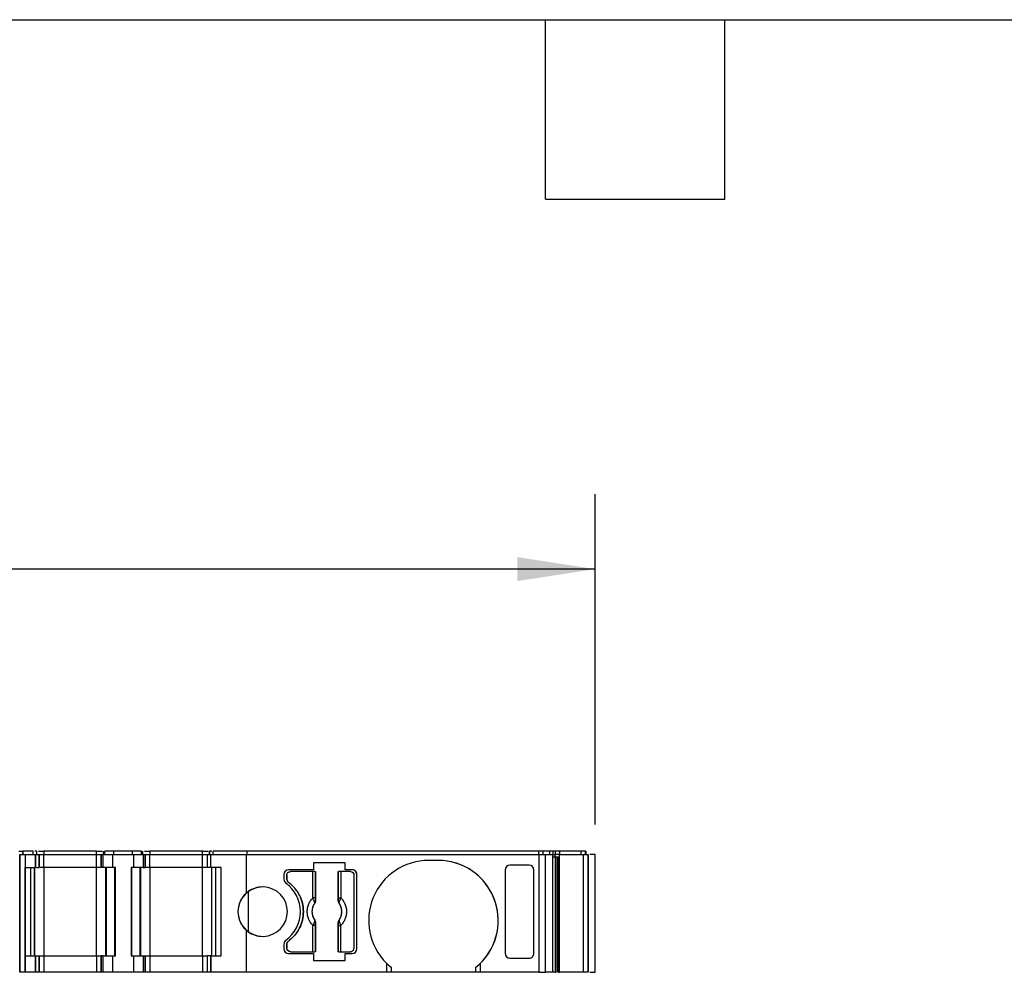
# Model space of a CAD drawing. Header units: millimetres. Extents: x 6 to 273, y 6 to 210.
# Tile 5 of 10: x 114 to 155, y 169 to 210. Entities that reach past the tile are written whole.
import ezdxf

# ---------------------------------------------------------------- set-up
doc = ezdxf.new("R2010")
doc.units = ezdxf.units.MM
doc.linetypes.add('SLD-Solid', pattern=[0])
doc.layers.add('DIMENSIONS', color=140, linetype='SLD-Solid', lineweight=25)
doc.layers.add('TEXT', color=140, linetype='SLD-Solid', lineweight=25)
doc.styles.add('SLDTEXTSTYLE0', font='TXT', dxfattribs={"width": 0.7})
doc.dimstyles.new('SLDDIMSTYLE0', dxfattribs={"dimtxt": 2.158008, "dimasz": 3.302, "dimexe": 0, "dimexo": 0.0625, "dimgap": 0.539502, "dimtad": 0, "dimtih": 1, "dimtoh": 1, "dimrnd": 1e-09, "dimzin": 12, "dimdsep": 46, "dimtxsty": 'SLDTEXTSTYLE0', "dimsah": 1, "dimcen": 0.09, "dimadec": 0, "dimazin": 3, "dimtfac": 1, "dimtofl": 0, "dimtmove": 0, "dimatfit": 3, "dimfxl": 0, "dimfrac": 2, "dimtolj": 1, "dimtzin": 12, "dimarcsym": 0})

# ---------------------------------------------------------------- blocks, each defined once
blk = doc.blocks.new('_D_4')
at = {"layer": 'DIMENSIONS'}
for p, q in [((57.914, 175.377), (57.914, 189.4)), ((138.002, 175.377), (138.002, 189.4)), ((57.914, 186.225), (90.734, 186.225)), ((93.658, 186.225), (92.933, 186.225)), ((92.933, 186.225), (92.933, 182.795)), ((100.071, 186.225), (100.795, 186.225)), ((100.795, 186.225), (100.795, 182.795)), ((138.002, 186.225), (102.995, 186.225)), ((92.933, 182.795), (93.658, 182.795)), ((100.795, 182.795), (100.071, 182.795))]:
    blk.add_line(p, q, dxfattribs=at)
for points in [[(57.914, 186.225), (61.216, 185.717), (61.216, 186.733)], [(138.002, 186.225), (134.7, 186.733), (134.7, 185.717)]]:
    blk.add_solid(points, dxfattribs=at)
at = {"layer": 'DIMENSIONS', "char_height": 2.1167, "attachment_point": 1, "style": 'SLDTEXTSTYLE0'}
for s, insert in [('80.1', (93.658, 189.437)), ('3.15', (93.658, 185.524))]:
    blk.add_mtext(s, dxfattribs=dict(at, insert=insert))

msp = doc.modelspace()

# ---------------------------------------------------------------- linework, layer by layer
for p, q in [((113.533, 174.257), (113.692, 174.257)), ((113.569, 169.107), (113.569, 174.107)), ((113.569, 174.107), (113.569, 169.107)), ((113.569, 174.107), (113.792, 174.107)), ((113.692, 174.257), (113.692, 174.107)), ((113.692, 174.107), (113.692, 174.257)), ((114.137, 174.257), (113.692, 174.257)), ((113.792, 174.107), (113.792, 169.107)), ((113.792, 174.107), (113.792, 173.557)), ((113.792, 174.107), (114.237, 174.107)), ((114.137, 174.107), (114.137, 174.257)), ((114.137, 174.107), (114.137, 174.257)), ((114.237, 173.557), (114.237, 174.107)), ((114.237, 174.107), (114.237, 173.557)), ((114.237, 174.107), (114.237, 174.107)), ((114.237, 174.107), (114.392, 174.107)), ((114.292, 174.107), (114.292, 174.257)), ((114.292, 174.107), (114.292, 174.257)), ((114.292, 174.107), (114.292, 174.122)), ((114.392, 173.557), (114.392, 174.107)), ((114.392, 174.107), (114.392, 173.557)), ((114.392, 174.107), (114.392, 174.107)), ((114.392, 173.557), (114.392, 174.107)), ((114.392, 174.107), (114.392, 174.107)), ((114.392, 174.107), (114.592, 174.107)), ((114.592, 174.257), (114.592, 174.107)), ((116.825, 174.257), (114.592, 174.257)), ((114.592, 173.557), (114.592, 174.107)), ((114.592, 174.107), (116.825, 174.107)), ((116.825, 174.107), (116.825, 174.257)), ((116.825, 173.557), (116.825, 174.107)), ((116.825, 174.107), (117.025, 174.107)), ((117.025, 174.107), (117.025, 173.557)), ((117.025, 174.107), (117.113, 174.107)), ((117.025, 173.557), (117.025, 174.107)), ((117.025, 174.107), (117.025, 174.107)), ((117.113, 173.557), (117.113, 174.107)), ((117.113, 174.107), (117.525, 174.107)), ((117.125, 174.107), (117.125, 174.257)), ((117.125, 174.107), (117.125, 174.257)), ((117.184, 174.107), (117.184, 174.257)), ((117.567, 174.257), (117.184, 174.257)), ((117.525, 173.557), (117.525, 174.107)), ((117.525, 174.107), (118.392, 174.107)), ((117.567, 174.107), (117.567, 174.257)), ((118.351, 174.257), (117.567, 174.257)), ((118.351, 174.107), (118.351, 174.257)), ((118.734, 174.257), (118.351, 174.257)), ((118.392, 174.107), (118.392, 173.557)), ((118.392, 174.107), (118.805, 174.107)), ((118.734, 174.107), (118.734, 174.257)), ((118.792, 174.107), (118.792, 174.257)), ((118.792, 174.107), (118.792, 174.257)), ((118.805, 174.107), (118.805, 173.557)), ((118.805, 174.107), (118.892, 174.107)), ((118.892, 173.557), (118.892, 174.107)), ((118.892, 174.107), (118.892, 173.557)), ((118.892, 174.107), (118.892, 174.107)), ((118.892, 174.107), (119.092, 174.107)), ((119.092, 174.257), (119.092, 174.107)), ((121.325, 174.257), (119.092, 174.257)), ((119.092, 173.557), (119.092, 174.107)), ((119.092, 174.107), (121.325, 174.107)), ((121.325, 174.107), (121.325, 174.257)), ((121.325, 173.557), (121.325, 174.107)), ((121.325, 174.107), (121.525, 174.107)), ((121.525, 174.107), (121.525, 173.557)), ((121.525, 174.107), (121.681, 174.107)), ((121.625, 174.107), (121.625, 174.257)), ((121.625, 174.257), (121.625, 174.107)), ((121.681, 173.557), (121.681, 174.107)), ((121.681, 174.107), (123.182, 174.107)), ((121.681, 173.557), (121.681, 174.107)), ((121.681, 174.107), (121.681, 174.107)), ((121.781, 174.107), (121.781, 174.257)), ((123.227, 174.257), (121.781, 174.257)), ((121.781, 174.107), (121.781, 174.257)), ((123.182, 174.107), (123.182, 172.465)), ((123.182, 174.107), (135.601, 174.107)), ((123.227, 174.107), (123.227, 174.257)), ((135.601, 174.257), (123.227, 174.257)), ((135.601, 174.107), (135.601, 174.257)), ((135.601, 174.107), (135.601, 169.107)), ((135.601, 174.107), (135.891, 174.107)), ((135.794, 174.107), (135.794, 174.257)), ((136.078, 174.257), (135.794, 174.257)), ((135.891, 169.107), (135.891, 174.107)), ((135.891, 174.107), (136.193, 174.107)), ((136.078, 174.107), (136.078, 174.257)), ((136.193, 174.107), (136.193, 169.107)), ((136.193, 174.107), (136.286, 174.107)), ((136.197, 174.257), (136.197, 174.107)), ((136.286, 174.107), (136.286, 174.007)), ((136.431, 174.107), (136.286, 174.107)), ((136.286, 174.007), (136.431, 174.007)), ((136.295, 174.007), (136.295, 169.107)), ((136.312, 174.107), (136.312, 174.257)), ((136.457, 174.257), (136.312, 174.257)), ((136.338, 169.107), (136.338, 174.007)), ((136.409, 169.107), (136.409, 174.007)), ((136.489, 174.107), (136.431, 174.107)), ((136.431, 174.007), (136.431, 169.107)), ((136.499, 174.257), (136.457, 174.257)), ((136.489, 169.107), (136.489, 174.107)), ((136.489, 174.107), (137.485, 174.107)), ((136.499, 174.107), (136.499, 174.257)), ((137.407, 174.257), (136.499, 174.257)), ((137.407, 174.107), (137.407, 174.257)), ((137.595, 174.257), (137.407, 174.257)), ((137.485, 174.107), (137.485, 169.107)), ((137.485, 174.107), (137.692, 174.107)), ((137.595, 174.107), (137.595, 174.257)), ((137.602, 174.107), (137.602, 174.257)), ((137.602, 174.107), (137.602, 174.257)), ((137.602, 174.257), (137.602, 174.107)), ((137.692, 174.107), (137.692, 169.107)), ((137.702, 169.107), (137.702, 174.107)), ((137.702, 174.107), (137.702, 169.107)), ((138.002, 169.107), (138.002, 174.107)), ((113.792, 173.557), (113.792, 173.557)), ((113.792, 169.807), (113.792, 173.557)), ((113.792, 173.557), (114.237, 173.557)), ((114.037, 169.807), (114.037, 173.557)), ((114.037, 169.807), (114.037, 173.557)), ((114.192, 173.557), (114.192, 169.807)), ((114.192, 169.807), (114.192, 173.557)), ((114.237, 173.557), (114.237, 173.557)), ((114.592, 173.557), (114.592, 169.807)), ((116.825, 173.557), (114.592, 173.557)), ((116.825, 169.807), (116.825, 173.557)), ((117.525, 173.557), (117.113, 173.557)), ((117.225, 169.807), (117.225, 173.557)), ((117.225, 173.557), (117.225, 169.807)), ((117.255, 169.807), (117.255, 173.557)), ((117.625, 173.557), (117.525, 173.557)), ((117.608, 169.807), (117.608, 173.557)), ((117.625, 169.807), (117.625, 173.557)), ((118.292, 173.557), (118.292, 169.807)), ((118.392, 173.557), (118.292, 173.557)), ((118.292, 173.557), (118.292, 169.807)), ((118.292, 173.557), (118.292, 173.557)), ((118.31, 173.557), (118.31, 169.807)), ((118.805, 173.557), (118.392, 173.557)), ((118.663, 173.557), (118.663, 169.807)), ((118.692, 173.557), (118.692, 169.807)), ((118.692, 169.807), (118.692, 173.557)), ((119.092, 173.557), (119.092, 169.807)), ((121.325, 173.557), (119.092, 173.557)), ((121.325, 169.807), (121.325, 173.557)), ((122.125, 173.557), (121.681, 173.557)), ((121.681, 173.557), (121.681, 173.557)), ((121.725, 169.807), (121.725, 173.557)), ((121.881, 173.557), (121.881, 169.807)), ((121.881, 173.557), (121.881, 169.807)), ((122.125, 169.807), (122.125, 173.557)), ((127.377, 173.757), (126.036, 173.757)), ((126.036, 173.757), (126.036, 173.457)), ((127.377, 173.457), (127.377, 173.757)), ((131.332, 173.857), (130.932, 173.857)), ((135.191, 173.657), (134.382, 173.657)), ((124.782, 173.257), (124.782, 173.057)), ((124.907, 173.232), (124.907, 173.082)), ((124.907, 173.082), (124.907, 173.232)), ((126.036, 173.457), (124.982, 173.457)), ((126.016, 173.382), (125.057, 173.382)), ((126.016, 172.269), (126.016, 173.382)), ((126.115, 173.382), (126.115, 172.269)), ((126.125, 173.382), (126.125, 172.159)), ((127.09, 172.159), (127.09, 173.382)), ((127.099, 172.269), (127.099, 173.382)), ((127.199, 173.382), (127.199, 172.269)), ((127.607, 173.382), (127.199, 173.382)), ((127.682, 173.457), (127.377, 173.457)), ((127.757, 173.232), (127.757, 170.132)), ((127.882, 170.107), (127.882, 173.257)), ((127.882, 173.257), (127.882, 173.257)), ((127.882, 170.107), (127.882, 173.257)), ((134.182, 173.457), (134.182, 169.908)), ((135.391, 169.908), (135.391, 173.457)), ((135.391, 169.908), (135.391, 173.457)), ((123.271, 172.536), (123.271, 170.829)), ((126.115, 172.269), (126.016, 172.269)), ((127.099, 172.269), (127.199, 172.269)), ((126.088, 172.045), (126.089, 172.045)), ((126.125, 172.159), (126.118, 172.161)), ((127.09, 172.159), (127.096, 172.161)), ((127.126, 172.045), (127.127, 172.045)), ((126.016, 169.982), (126.016, 171.096)), ((126.115, 171.096), (126.016, 171.096)), ((126.089, 171.32), (126.088, 171.319)), ((126.115, 171.096), (126.115, 169.982)), ((126.125, 171.206), (126.118, 171.204)), ((126.125, 171.206), (126.125, 169.982)), ((127.09, 169.982), (127.09, 171.206)), ((127.096, 171.204), (127.09, 171.206)), ((127.099, 169.982), (127.099, 171.096)), ((127.099, 171.096), (127.199, 171.096)), ((127.127, 171.319), (127.126, 171.32)), ((127.199, 169.982), (127.199, 171.096)), ((123.182, 170.9), (123.182, 169.107)), ((124.782, 170.308), (124.782, 170.107)), ((124.907, 170.282), (124.907, 170.132)), ((124.907, 170.132), (124.907, 170.282)), ((113.792, 169.107), (113.792, 169.807)), ((113.792, 169.807), (114.237, 169.807)), ((114.237, 169.107), (114.237, 169.807)), ((114.237, 169.807), (114.237, 169.107)), ((114.237, 169.807), (114.237, 169.807)), ((114.237, 169.807), (114.392, 169.807)), ((114.392, 169.107), (114.392, 169.807)), ((114.392, 169.807), (114.392, 169.107)), ((114.392, 169.807), (114.392, 169.807)), ((114.392, 169.807), (114.392, 169.107)), ((114.392, 169.807), (114.592, 169.807)), ((114.392, 169.214), (114.392, 169.807)), ((114.592, 169.807), (114.592, 169.107)), ((114.592, 169.807), (116.825, 169.807)), ((116.825, 169.807), (116.825, 169.107)), ((116.825, 169.807), (117.025, 169.807)), ((117.025, 169.807), (117.025, 169.107)), ((117.113, 169.807), (117.025, 169.807)), ((117.025, 169.107), (117.025, 169.807)), ((117.113, 169.107), (117.113, 169.807)), ((117.113, 169.807), (117.525, 169.807)), ((117.525, 169.107), (117.525, 169.807)), ((117.525, 169.807), (117.625, 169.807)), ((118.292, 169.807), (118.392, 169.807)), ((118.292, 169.807), (118.292, 169.807)), ((118.392, 169.807), (118.392, 169.107)), ((118.392, 169.807), (118.805, 169.807)), ((118.805, 169.807), (118.805, 169.107)), ((118.805, 169.807), (118.892, 169.807)), ((118.892, 169.107), (118.892, 169.807)), ((118.892, 169.807), (118.892, 169.107)), ((118.892, 169.807), (118.892, 169.807)), ((118.892, 169.807), (119.092, 169.807)), ((119.092, 169.807), (119.092, 169.107)), ((119.092, 169.807), (121.325, 169.807)), ((121.325, 169.807), (121.325, 169.107)), ((121.325, 169.807), (121.525, 169.807)), ((121.525, 169.807), (121.525, 169.107)), ((121.681, 169.807), (121.525, 169.807)), ((121.525, 169.807), (121.525, 169.107)), ((121.681, 169.807), (121.681, 169.107)), ((121.681, 169.807), (122.125, 169.807)), ((121.681, 169.107), (121.681, 169.807)), ((121.681, 169.807), (121.681, 169.807)), ((124.982, 169.907), (126.036, 169.907)), ((125.057, 169.982), (126.016, 169.982)), ((126.036, 169.907), (126.036, 169.607)), ((127.199, 169.982), (127.607, 169.982)), ((127.377, 169.607), (127.377, 169.907)), ((127.377, 169.907), (127.682, 169.907)), ((127.882, 170.107), (127.882, 170.107)), ((126.036, 169.607), (127.377, 169.607)), ((129.132, 169.501), (129.132, 169.107)), ((129.332, 169.322), (129.332, 169.107)), ((132.932, 169.107), (132.932, 169.322)), ((133.132, 169.107), (133.132, 169.501)), ((134.382, 169.707), (135.191, 169.707)), ((113.792, 169.107), (113.569, 169.107)), ((114.237, 169.107), (113.792, 169.107)), ((114.237, 169.107), (114.237, 169.107)), ((114.392, 169.107), (114.237, 169.107)), ((114.392, 169.107), (114.392, 169.107)), ((114.392, 169.107), (114.392, 169.107)), ((114.592, 169.107), (114.392, 169.107)), ((116.825, 169.107), (114.592, 169.107)), ((117.025, 169.107), (116.825, 169.107)), ((117.113, 169.107), (117.025, 169.107)), ((117.025, 169.107), (117.025, 169.107)), ((117.525, 169.107), (117.113, 169.107)), ((118.392, 169.107), (117.525, 169.107)), ((118.805, 169.107), (118.392, 169.107)), ((118.892, 169.107), (118.805, 169.107)), ((118.892, 169.107), (118.892, 169.107)), ((119.092, 169.107), (118.892, 169.107)), ((121.325, 169.107), (119.092, 169.107)), ((121.525, 169.107), (121.325, 169.107)), ((121.681, 169.107), (121.525, 169.107)), ((123.182, 169.107), (121.681, 169.107)), ((121.681, 169.107), (121.681, 169.107)), ((129.132, 169.107), (123.182, 169.107)), ((129.332, 169.107), (129.132, 169.107)), ((132.932, 169.107), (129.332, 169.107)), ((133.132, 169.107), (132.932, 169.107)), ((135.601, 169.107), (133.132, 169.107)), ((135.601, 169.107), (135.891, 169.107)), ((136.193, 169.107), (135.891, 169.107)), ((136.431, 169.107), (136.489, 169.107)), ((137.485, 169.107), (136.489, 169.107)), ((137.692, 169.107), (137.485, 169.107))]:
    msp.add_line(p, q)
for centre, radius, start, end in [((130.932, 171.307), 2.55, 90, 225.0991), ((131.332, 171.307), 2.55, 314.9009, 90), ((131.332, 171.307), 2.55, 308.8623, 90), ((124.982, 173.257), 0.2, 90, 180), ((127.682, 173.257), 0.2, 0, 90), ((123.882, 171.682), 1.05, 228.1899, 131.8101), ((123.882, 171.682), 1.05, 90, 125.5977), ((124.982, 173.057), 0.2, 180, 233.9681), ((123.982, 171.682), 1.5, 306.0319, 53.9681), ((123.882, 171.682), 1.05, 125.5977, 234.4023), ((123.882, 171.682), 1.05, 131.8101, 228.1899), ((126.607, 171.682), 0.634, 145.0833, 214.9167), ((126.054, 172.176), 0.066, 289.9615, 346.8945), ((127.161, 172.176), 0.066, 193.1055, 250.0385), ((126.607, 171.682), 0.634, 325.0833, 34.9167), ((126.054, 171.189), 0.066, 13.1055, 70.0385), ((127.161, 171.189), 0.066, 109.9615, 166.8945), ((123.882, 171.682), 1.05, 234.4023, 270), ((124.982, 170.308), 0.2, 126.0319, 180), ((124.982, 170.107), 0.2, 180, 270), ((127.682, 170.107), 0.2, 270, 0), ((127.682, 170.107), 0.2, 270, 0), ((130.932, 171.307), 2.55, 225.0991, 231.1377), ((131.332, 171.307), 2.55, 308.8623, 314.9009)]:
    msp.add_arc(centre, radius, start, end)
at = {"extrusion": (9.07186e-08, -5.92817e-15, 1)}
msp.add_ellipse((134.382, 173.457), major_axis=(0, -0.201), ratio=0.996195, start_param=3.141593, end_param=4.712389, dxfattribs=at)
at = {"extrusion": (9.07186e-08, 2.91983e-15, 1)}
msp.add_ellipse((135.191, 173.457), major_axis=(0, -0.201), ratio=0.996195, start_param=1.570797, end_param=3.141593, dxfattribs=at)
at = {"extrusion": (9.07186e-08, 5.92815e-15, 1)}
msp.add_ellipse((134.382, 169.908), major_axis=(0, 0.201), ratio=0.996195, start_param=1.570796, end_param=3.141592, dxfattribs=at)
at = {"extrusion": (9.07186e-08, -2.91984e-15, 1)}
msp.add_ellipse((135.191, 169.908), major_axis=(0, 0.201), ratio=0.996195, start_param=3.141592, end_param=4.712389, dxfattribs=at)
for points, knots in [([(114.292, 174.257), (114.29, 174.257), (114.286, 174.257), (114.253, 174.257), (114.218, 174.257), (114.201, 174.257)], [0, 0, 0, 0, 0.338387, 0.676773, 1, 1, 1, 1]), ([(114.357, 174.257), (114.364, 174.257), (114.392, 174.257), (114.476, 174.257), (114.554, 174.257), (114.592, 174.257)], [0, 0, 0, 0, 0.15391, 0.576955, 1, 1, 1, 1]), ([(116.825, 174.257), (116.864, 174.257), (116.942, 174.257), (117.026, 174.257), (117.054, 174.257), (117.061, 174.257)], [0, 0, 0, 0, 0.423046, 0.846092, 1, 1, 1, 1]), ([(118.857, 174.257), (118.864, 174.257), (118.892, 174.257), (118.976, 174.257), (119.054, 174.257), (119.092, 174.257)], [0, 0, 0, 0, 0.153856, 0.576928, 1, 1, 1, 1]), ([(121.325, 174.257), (121.364, 174.257), (121.442, 174.257), (121.526, 174.257), (121.554, 174.257), (121.561, 174.257)], [0, 0, 0, 0, 0.423045, 0.84609, 1, 1, 1, 1]), ([(121.717, 174.257), (121.7, 174.257), (121.665, 174.257), (121.632, 174.257), (121.628, 174.257), (121.625, 174.257)], [0, 0, 0, 0, 0.323181, 0.66159, 1, 1, 1, 1]), ([(135.794, 174.257), (135.783, 174.257), (135.758, 174.257), (135.688, 174.257), (135.645, 174.257), (135.601, 174.257)], [0, 0, 0, 0, 0.5, 0.5, 1, 1, 1, 1]), ([(136.197, 174.257), (136.194, 174.257), (136.188, 174.257), (136.17, 174.257), (136.144, 174.257), (136.105, 174.257), (136.07, 174.257), (136.053, 174.257)], [0, 0, 0, 0, 0.167102, 0.331946, 0.500386, 0.749443, 1, 1, 1, 1]), ([(136.193, 174.007), (136.201, 174.007), (136.228, 174.007), (136.263, 174.007), (136.286, 174.007)], [0, 0, 0, 0, 0.328188, 1, 1, 1, 1]), ([(138.002, 174.107), (137.998, 174.107), (137.989, 174.107), (137.919, 174.107), (137.84, 174.107), (137.784, 174.107), (137.766, 174.107)], [0, 0, 0, 0, 0.290637, 0.581275, 0.871912, 1, 1, 1, 1]), ([(114.282, 173.557), (114.289, 173.557), (114.317, 173.557), (114.353, 173.557), (114.386, 173.557), (114.39, 173.557), (114.392, 173.557)], [0, 0, 0, 0, 0.088871, 0.392581, 0.69629, 1, 1, 1, 1]), ([(114.592, 173.557), (114.566, 173.557), (114.515, 173.557), (114.454, 173.557), (114.433, 173.557), (114.425, 173.557)], [0, 0, 0, 0, 0.383079, 0.766157, 1, 1, 1, 1]), ([(116.993, 173.557), (116.985, 173.557), (116.964, 173.557), (116.903, 173.557), (116.851, 173.557), (116.825, 173.557)], [0, 0, 0, 0, 0.233837, 0.616918, 1, 1, 1, 1]), ([(117.113, 173.557), (117.104, 173.557), (117.086, 173.557), (117.065, 173.557), (117.045, 173.557), (117.028, 173.557), (117.026, 173.557), (117.025, 173.557)], [0, 0, 0, 0, 0.166556, 0.332331, 0.500193, 0.749367, 1, 1, 1, 1]), ([(119.092, 173.557), (119.066, 173.557), (119.015, 173.557), (118.954, 173.557), (118.933, 173.557), (118.925, 173.557)], [0, 0, 0, 0, 0.38308, 0.766161, 1, 1, 1, 1]), ([(121.525, 173.557), (121.525, 173.557), (121.523, 173.557), (121.512, 173.557), (121.493, 173.557), (121.46, 173.557), (121.404, 173.557), (121.352, 173.557), (121.325, 173.557)], [0, 0, 0, 0, 0.1272, 0.249746, 0.3727, 0.501075, 0.749743, 1, 1, 1, 1]), ([(121.645, 173.557), (121.635, 173.557), (121.604, 173.557), (121.565, 173.557), (121.531, 173.557), (121.527, 173.557), (121.525, 173.557)], [0, 0, 0, 0, 0.129252, 0.419501, 0.709751, 1, 1, 1, 1]), ([(124.907, 173.232), (124.907, 173.272), (124.924, 173.311), (124.979, 173.366), (125.018, 173.382), (125.057, 173.382)], [0, 0, 0, 0, 0.5, 0.5, 1, 1, 1, 1]), ([(124.907, 173.232), (124.908, 173.246), (124.91, 173.272), (124.926, 173.308), (124.954, 173.344), (124.998, 173.376), (125.038, 173.38), (125.057, 173.382)], [0, 0, 0, 0, 0.168224, 0.331133, 0.500763, 0.749586, 1, 1, 1, 1]), ([(124.987, 172.922), (124.976, 172.932), (124.952, 172.953), (124.927, 172.992), (124.91, 173.036), (124.908, 173.067), (124.907, 173.082)], [0, 0, 0, 0, 0.249233, 0.499959, 0.749241, 1, 1, 1, 1]), ([(124.907, 173.082), (124.908, 173.067), (124.91, 173.036), (124.927, 172.992), (124.952, 172.953), (124.976, 172.932), (124.987, 172.922)], [0, 0, 0, 0, 0.249233, 0.499959, 0.749241, 1, 1, 1, 1]), ([(126.115, 173.382), (126.113, 173.382), (126.102, 173.382), (126.065, 173.382), (126.04, 173.382), (126.016, 173.382)], [0, 0, 0, 0, 0.5, 0.5, 1, 1, 1, 1]), ([(127.199, 173.382), (127.174, 173.382), (127.15, 173.382), (127.113, 173.382), (127.102, 173.382), (127.099, 173.382)], [0, 0, 0, 0, 0.5, 0.5, 1, 1, 1, 1]), ([(127.607, 173.382), (127.647, 173.382), (127.686, 173.366), (127.741, 173.311), (127.757, 173.272), (127.757, 173.232)], [0, 0, 0, 0, 0.5, 0.5, 1, 1, 1, 1]), ([(127.882, 173.257), (127.882, 173.271), (127.88, 173.297), (127.869, 173.334), (127.85, 173.369), (127.817, 173.409), (127.761, 173.449), (127.709, 173.455), (127.682, 173.457)], [0, 0, 0, 0, 0.12725, 0.249812, 0.372751, 0.501086, 0.749808, 1, 1, 1, 1]), ([(124.987, 170.442), (125.019, 170.467), (125.082, 170.517), (125.169, 170.599), (125.249, 170.688), (125.322, 170.782), (125.387, 170.883), (125.483, 171.058), (125.581, 171.323), (125.621, 171.682), (125.581, 172.042), (125.469, 172.344), (125.326, 172.584), (125.173, 172.77), (125.05, 172.871), (124.987, 172.922)], [0, 0, 0, 0, 0.042112, 0.083729, 0.125101, 0.166484, 0.208132, 0.250294, 0.375098, 0.50009, 0.624895, 0.749887, 0.833557, 0.916248, 1, 1, 1, 1]), ([(124.987, 172.922), (125.019, 172.897), (125.082, 172.848), (125.169, 172.765), (125.249, 172.677), (125.322, 172.583), (125.387, 172.482), (125.483, 172.307), (125.581, 172.042), (125.621, 171.683), (125.581, 171.323), (125.469, 171.02), (125.326, 170.781), (125.173, 170.594), (125.05, 170.493), (124.987, 170.442)], [0, 0, 0, 0, 0.042112, 0.083729, 0.125101, 0.166484, 0.208132, 0.250294, 0.375098, 0.50009, 0.624895, 0.749887, 0.833557, 0.916248, 1, 1, 1, 1]), ([(126.016, 171.096), (125.998, 171.115), (125.962, 171.153), (125.916, 171.215), (125.875, 171.282), (125.828, 171.38), (125.785, 171.513), (125.769, 171.682), (125.785, 171.852), (125.836, 172.009), (125.911, 172.152), (125.981, 172.23), (126.016, 172.269)], [0, 0, 0, 0, 0.06027, 0.120056, 0.179893, 0.240314, 0.370015, 0.500128, 0.629829, 0.759943, 0.879871, 1, 1, 1, 1]), ([(126.077, 172.114), (126.072, 172.123), (126.063, 172.144), (126.047, 172.182), (126.031, 172.225), (126.021, 172.254), (126.016, 172.269)], [0, 0, 0, 0, 0.220475, 0.499075, 0.748119, 1, 1, 1, 1]), ([(126.115, 172.269), (126.115, 172.249), (126.116, 172.21), (126.117, 172.177), (126.118, 172.161)], [0, 0, 0, 0, 0.521485, 1, 1, 1, 1]), ([(127.096, 172.161), (127.097, 172.171), (127.098, 172.192), (127.099, 172.229), (127.099, 172.255), (127.099, 172.269)], [0, 0, 0, 0, 0.317222, 0.645084, 1, 1, 1, 1]), ([(127.199, 172.269), (127.217, 172.25), (127.253, 172.212), (127.299, 172.149), (127.34, 172.083), (127.387, 171.985), (127.43, 171.852), (127.446, 171.683), (127.43, 171.513), (127.379, 171.355), (127.303, 171.212), (127.234, 171.135), (127.199, 171.096)], [0, 0, 0, 0, 0.06027, 0.120056, 0.179893, 0.240314, 0.370015, 0.500128, 0.629829, 0.759943, 0.879871, 1, 1, 1, 1]), ([(126.089, 172.045), (126.075, 172.023), (126.047, 171.98), (126.015, 171.91), (125.992, 171.837), (125.978, 171.76), (125.973, 171.676), (125.98, 171.584), (126.003, 171.489), (126.038, 171.4), (126.072, 171.347), (126.089, 171.32)], [0, 0, 0, 0, 0.101069, 0.200103, 0.298615, 0.398141, 0.500173, 0.626627, 0.756016, 0.877292, 1, 1, 1, 1]), ([(126.088, 172.045), (126.089, 172.051), (126.092, 172.06), (126.089, 172.078), (126.084, 172.096), (126.079, 172.108), (126.077, 172.114)], [0, 0, 0, 0, 0.306881, 0.575882, 0.806979, 1, 1, 1, 1]), ([(126.118, 172.161), (126.118, 172.145), (126.117, 172.103), (126.099, 172.067), (126.088, 172.045)], [0, 0, 0, 0, 0.389276, 1, 1, 1, 1]), ([(126.125, 172.159), (126.124, 172.145), (126.123, 172.118), (126.11, 172.079), (126.096, 172.056), (126.089, 172.045)], [0, 0, 0, 0, 0.335719, 0.664281, 1, 1, 1, 1]), ([(127.126, 172.045), (127.119, 172.056), (127.104, 172.079), (127.092, 172.118), (127.091, 172.145), (127.09, 172.159)], [0, 0, 0, 0, 0.3357194, 0.6642806, 1, 1, 1, 1]), ([(127.127, 172.045), (127.121, 172.057), (127.109, 172.078), (127.1, 172.111), (127.096, 172.138), (127.096, 172.154), (127.096, 172.161)], [0, 0, 0, 0, 0.332097, 0.61117, 0.833934, 1, 1, 1, 1]), ([(127.126, 171.32), (127.14, 171.342), (127.168, 171.385), (127.2, 171.455), (127.223, 171.528), (127.237, 171.604), (127.242, 171.689), (127.235, 171.781), (127.212, 171.875), (127.177, 171.965), (127.143, 172.018), (127.126, 172.045)], [0, 0, 0, 0, 0.101069, 0.200103, 0.298615, 0.398141, 0.500173, 0.626627, 0.756016, 0.877292, 1, 1, 1, 1]), ([(126.088, 171.319), (126.094, 171.308), (126.106, 171.287), (126.115, 171.254), (126.118, 171.227), (126.118, 171.211), (126.118, 171.204)], [0, 0, 0, 0, 0.332097, 0.61117, 0.833934, 1, 1, 1, 1]), ([(126.089, 171.32), (126.096, 171.308), (126.11, 171.286), (126.123, 171.246), (126.124, 171.219), (126.125, 171.206)], [0, 0, 0, 0, 0.3357194, 0.6642806, 1, 1, 1, 1]), ([(126.118, 171.204), (126.118, 171.194), (126.117, 171.173), (126.116, 171.135), (126.115, 171.109), (126.115, 171.096)], [0, 0, 0, 0, 0.317222, 0.645084, 1, 1, 1, 1]), ([(127.09, 171.206), (127.091, 171.219), (127.092, 171.246), (127.104, 171.286), (127.119, 171.308), (127.126, 171.32)], [0, 0, 0, 0, 0.3357194, 0.6642806, 1, 1, 1, 1]), ([(127.096, 171.204), (127.097, 171.22), (127.098, 171.262), (127.116, 171.298), (127.127, 171.319)], [0, 0, 0, 0, 0.389276, 1, 1, 1, 1]), ([(127.099, 171.096), (127.099, 171.116), (127.099, 171.155), (127.097, 171.188), (127.096, 171.204)], [0, 0, 0, 0, 0.521485, 1, 1, 1, 1]), ([(127.127, 171.319), (127.126, 171.314), (127.123, 171.304), (127.126, 171.286), (127.131, 171.269), (127.136, 171.256), (127.138, 171.251)], [0, 0, 0, 0, 0.306881, 0.575882, 0.806979, 1, 1, 1, 1]), ([(124.907, 170.282), (124.908, 170.298), (124.91, 170.329), (124.927, 170.372), (124.952, 170.412), (124.976, 170.432), (124.987, 170.442)], [0, 0, 0, 0, 0.249233, 0.499959, 0.749241, 1, 1, 1, 1]), ([(125.057, 169.982), (125.018, 169.982), (124.979, 169.999), (124.924, 170.054), (124.907, 170.093), (124.907, 170.132)], [0, 0, 0, 0, 0.5, 0.5, 1, 1, 1, 1]), ([(125.057, 169.982), (125.044, 169.983), (125.018, 169.985), (124.981, 170.001), (124.946, 170.029), (124.913, 170.073), (124.909, 170.113), (124.907, 170.132)], [0, 0, 0, 0, 0.168224, 0.331133, 0.500763, 0.749586, 1, 1, 1, 1]), ([(126.016, 169.982), (126.04, 169.982), (126.065, 169.982), (126.102, 169.982), (126.113, 169.982), (126.115, 169.982)], [0, 0, 0, 0, 0.5, 0.5, 1, 1, 1, 1]), ([(127.099, 169.982), (127.102, 169.982), (127.113, 169.982), (127.15, 169.982), (127.174, 169.982), (127.199, 169.982)], [0, 0, 0, 0, 0.5, 0.5, 1, 1, 1, 1]), ([(127.607, 169.982), (127.621, 169.983), (127.647, 169.985), (127.683, 170.001), (127.719, 170.029), (127.751, 170.073), (127.755, 170.113), (127.757, 170.132)], [0, 0, 0, 0, 0.168224, 0.3311335, 0.500763, 0.7495865, 1, 1, 1, 1]), ([(136.295, 169.107), (136.287, 169.107), (136.272, 169.107), (136.233, 169.107), (136.202, 169.107), (136.193, 169.107)], [0, 0, 0, 0, 0.413144, 0.826288, 1, 1, 1, 1]), ([(137.766, 169.107), (137.784, 169.107), (137.84, 169.107), (137.919, 169.107), (137.989, 169.107), (137.998, 169.107), (138.002, 169.107)], [0, 0, 0, 0, 0.128088, 0.418725, 0.709363, 1, 1, 1, 1])]:
    msp.add_open_spline(points, degree=3, knots=knots)
for points in [[(136.312, 174.257), (136.255, 174.257), (136.208, 174.257), (136.197, 174.257)], [(137.602, 174.257), (137.602, 174.257), (137.6, 174.257), (137.595, 174.257)], [(118.805, 173.557), (118.86, 173.557), (118.892, 173.557), (118.892, 173.557)], [(127.138, 172.114), (127.158, 172.156), (127.18, 172.213), (127.199, 172.269)], [(127.127, 172.045), (127.121, 172.061), (127.124, 172.083), (127.138, 172.114)], [(126.077, 171.251), (126.057, 171.209), (126.035, 171.152), (126.016, 171.096)], [(126.088, 171.319), (126.094, 171.304), (126.091, 171.281), (126.077, 171.251)], [(127.199, 171.096), (127.18, 171.152), (127.158, 171.209), (127.138, 171.251)], [(124.907, 170.282), (124.907, 170.344), (124.938, 170.405), (124.987, 170.442)], [(136.295, 169.107), (136.299, 169.107), (136.317, 169.107), (136.338, 169.107)]]:
    msp.add_open_spline(points, degree=3)
at = {"layer": 'TEXT'}
for p, q in [((6.35, 209.55), (273.05, 209.55)), ((135.89, 201.93), (135.89, 209.55)), ((143.51, 201.93), (143.51, 209.55)), ((135.89, 201.93), (143.51, 201.93))]:
    msp.add_line(p, q, dxfattribs=at)

# ---------------------------------------------------------------- dimensions: what is measured, and where the dimension line sits
at = {"layer": 'DIMENSIONS'}
dim = msp.add_linear_dim(base=(138.002, 186.225), p1=(57.914, 174.107), p2=(138.002, 174.107), angle=360, dimstyle='SLDDIMSTYLE0', dxfattribs=at)
dim.commit()
dim.dimension.update_dxf_attribs({"geometry": '_D_4', "text_midpoint": (96.864, 186.225), "dimtype": 160})

doc.saveas('drawing.dxf')
